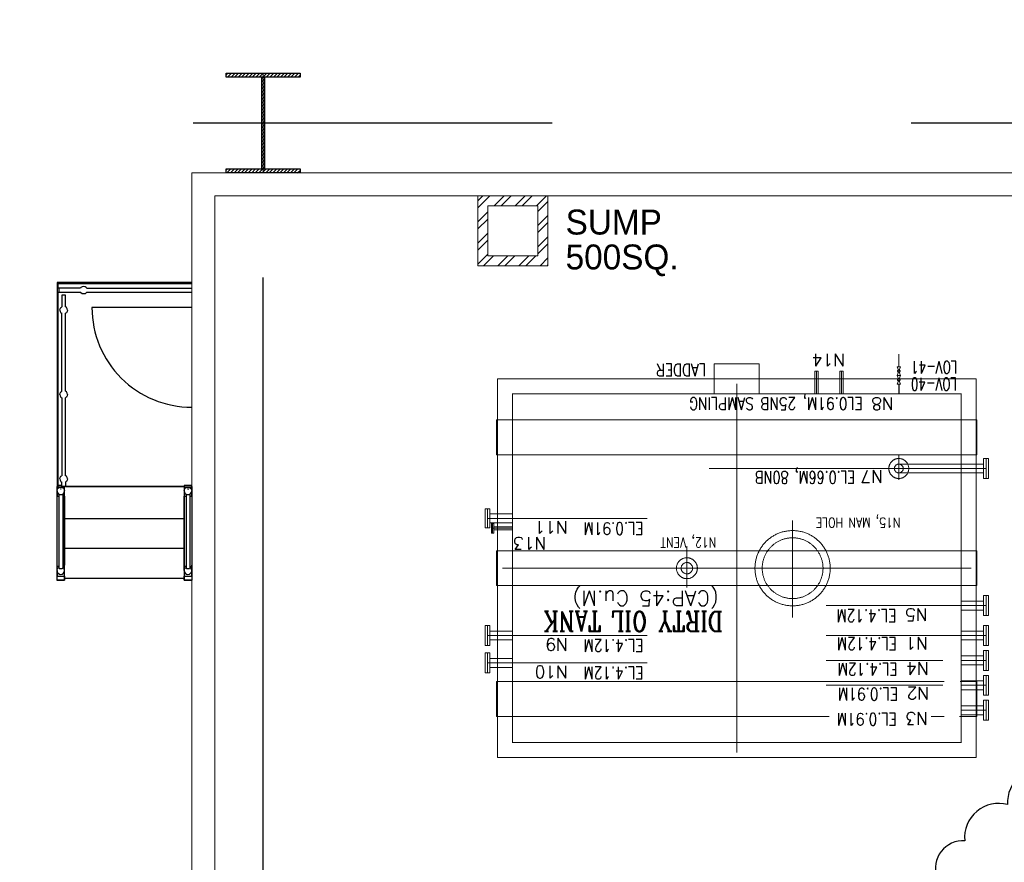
# Model space of a CAD drawing. Header units: inches. Extents: x 0 to 1544102, y -287698 to 23144100.
# Tile 17 of 256: x 26386 to 27620, y -136762 to -135705. Entities that reach past the tile are written whole.
import ezdxf

# ---------------------------------------------------------------- set-up
doc = ezdxf.new("R2010")
doc.units = ezdxf.units.IN
doc.header["$LTSCALE"] = 1800
doc.header["$MEASUREMENT"] = 0
for name, pattern in [('CENTER', [2, 1.25, -0.25, 0.25, -0.25]), ('CENTER2', [1.125, 0.75, -0.125, 0.125, -0.125]), ('HIDDEN', [0.375, 0.25, -0.125])]:
    doc.linetypes.add(name, pattern=pattern)
doc.layers.get('0').update_dxf_attribs({"color": 253, "lineweight": 9})
for name, color, linetype, lineweight in [('CEN', 2, 'CENTER', 15), ('CONCRETE', 145, 'Continuous', 15), ('EQUIP', 8, 'HIDDEN', 9)]:
    doc.layers.add(name, color=color, linetype=linetype, lineweight=lineweight)
for name, color, linetype in [('COL', 1, 'Continuous'), ('DIM', 4, 'Continuous'), ('GRID', 251, 'CENTER'), ('STAIR', 2, 'Continuous'), ('TEXT', 3, 'Continuous')]:
    doc.layers.add(name, color=color, linetype=linetype)
doc.styles.add('COMPLEX', font='complex')
doc.styles.add('HTX11', font='O8111901')
doc.styles.add('ROMANS', font='romans.shx')

msp = doc.modelspace()

# ---------------------------------------------------------------- hatches: boundary and pattern name
at = {"layer": 'COL'}
h = msp.add_hatch(dxfattribs=at)
h.set_pattern_fill('ANSI31', color=8, scale=25, angle=180, style=0)
h.set_pattern_definition([(225, (-43309.5007, -150234.3734), (2.20970869, -2.20970869), [])])
h.paths.add_polyline_path([(26737.33, -135772.43), (26691.08, -135772.43), (26691.08, -135777.43), (26692.83, -135777.43), (26737.33, -135777.43)])
h.paths.add_polyline_path([(26691.08, -135772.43), (26644.83, -135772.43), (26644.83, -135777.43), (26691.08, -135777.43)])
h.paths.add_polyline_path([(26692.83, -135777.43), (26691.08, -135777.43), (26691.08, -135834.93), (26692.83, -135834.93)])
h.paths.add_polyline_path([(26691.08, -135777.43), (26689.33, -135777.43), (26689.33, -135834.93), (26691.08, -135834.93)])
h.paths.add_polyline_path([(26692.83, -135834.93), (26691.08, -135834.93), (26691.08, -135892.43), (26692.83, -135892.43)])
h.paths.add_polyline_path([(26691.08, -135834.93), (26689.33, -135834.93), (26689.33, -135892.43), (26691.08, -135892.43)])
h.paths.add_polyline_path([(26737.33, -135892.43), (26691.08, -135892.43), (26691.08, -135897.43), (26737.33, -135897.43)])
h.paths.add_polyline_path([(26691.08, -135892.43), (26689.33, -135892.43), (26644.83, -135892.43), (26644.83, -135897.43), (26691.08, -135897.43)])
at = {"layer": 'CONCRETE'}
h = msp.add_hatch(dxfattribs=at)
h.set_pattern_fill('ANSI32', color=8, scale=50, style=0)
h.set_pattern_definition([(45, (-23912.234, -151352.434), (-13.258252, 13.258252), []), (45, (-23903.395, -151352.434), (-13.258252, 13.258252), [])])
h.paths.add_polyline_path([(27047.95, -135926.18), (26960.45, -135926.18), (26960.45, -136013.68), (27047.95, -136013.68)])
h.paths.add_polyline_path([(27035.45, -136001.18), (26972.95, -136001.18), (26972.95, -135938.68), (27035.45, -135938.68)], flags=16)

# ---------------------------------------------------------------- linework, layer by layer
at = {"color": 8, "linetype": 'HIDDEN', "ltscale": 2}
for points in [[(27585.83, -136250.93), (26983.83, -136250.93), (26983.83, -136207.18), (27585.83, -136207.18)], [(27585.83, -136371.18), (26983.83, -136371.18), (26983.83, -136414.93), (27585.83, -136414.93)]]:
    msp.add_lwpolyline(points, close=True, dxfattribs=at)
for points in [[(27544.79, -136535.18), (26983.83, -136535.18), (26983.83, -136578.93), (27400.66, -136578.93)], [(27564, -136578.93), (27585.83, -136578.93), (27585.83, -136535.18), (27564.72, -136535.18)], [(27528.5, -136578.93), (27544.8, -136578.93)]]:
    msp.add_lwpolyline(points, dxfattribs=at)
at = {"layer": 'CEN', "color": 8}
for p, q in [((26691.08, -135772.43), (26691.08, -135897.43)), ((26715.02, -135834.93), (26667.13, -135834.93)), ((27384.83, -136146.17), (27384.83, -136174.31)), ((27416.08, -136146.17), (27416.08, -136174.31)), ((27284.83, -136161.81), (27284.83, -136624.31)), ((27354.83, -136333.24), (27354.83, -136454.87)), ((26978.82, -136343.06), (27003.58, -136343.06)), ((27222.33, -136365.53), (27222.33, -136417.1)), ((26991.08, -136393.06), (27578.58, -136393.06))]:
    msp.add_line(p, q, dxfattribs=at)
at = {"layer": 'CEN', "color": 8, "linetype": 'CENTER2'}
for p, q in [((27487.95, -136282.37), (27487.95, -136251.86)), ((27597.33, -136268.06), (27472.82, -136268.06)), ((27566.08, -136439.93), (27597.33, -136439.93)), ((27597.33, -136477.43), (27566.08, -136477.43)), ((27597.33, -136508.68), (27566.08, -136508.68)), ((27597.33, -136539.93), (27566.08, -136539.93)), ((27597.33, -136571.18), (27566.08, -136571.18))]:
    msp.add_line(p, q, dxfattribs=at)
at = {"layer": 'CEN', "color": 8, "linetype": 'Continuous'}
msp.add_line((27250.11, -136268.06), (27487.96, -136268.06), dxfattribs=at)
at = {"layer": 'CEN', "color": 8, "ltscale": 0.5}
for p, q in [((27003.58, -136330.56), (26972.33, -136330.56)), ((27003.58, -136477.43), (26972.33, -136477.43)), ((27003.58, -136511.81), (26972.33, -136511.81))]:
    msp.add_line(p, q, dxfattribs=at)
at = {"layer": 'CEN', "color": 8, "linetype": 'Continuous', "ltscale": 200}
for p, q in [((27003.58, -136330.56), (27172.64, -136330.56)), ((27566.08, -136439.93), (27397.01, -136439.93)), ((27003.58, -136477.43), (27172.64, -136477.43)), ((27566.08, -136477.43), (27397.01, -136477.43)), ((27003.58, -136511.81), (27172.64, -136511.81)), ((27542.96, -136508.68), (27397.01, -136508.68)), ((27542.96, -136508.68), (27542.9, -136508.68)), ((27542.96, -136539.93), (27397.01, -136539.93))]:
    msp.add_line(p, q, dxfattribs=at)
at = {"layer": 'COL', "color": 8}
for points in [[(26644.83, -135772.43), (26737.33, -135772.43), (26737.33, -135777.43), (26644.83, -135777.43)], [(26689.33, -135777.43), (26692.83, -135777.43), (26692.83, -135892.43), (26689.33, -135892.43)], [(26644.83, -135892.43), (26737.33, -135892.43), (26737.33, -135897.43), (26644.83, -135897.43)]]:
    msp.add_lwpolyline(points, close=True, dxfattribs=at)
at = {"layer": 'CONCRETE', "color": 8}
for p, q in [((26601.7, -137272.43), (26601.7, -135897.43)), ((26601.7, -135897.43), (29405.45, -135897.43)), ((26630.45, -137243.68), (26630.45, -135926.18)), ((26630.45, -135926.18), (29376.7, -135926.18))]:
    msp.add_line(p, q, dxfattribs=at)
for points in [[(26960.45, -135926.18), (27047.95, -135926.18), (27047.95, -136013.68), (26960.45, -136013.68)], [(26972.95, -135938.68), (27035.45, -135938.68), (27035.45, -136001.18), (26972.95, -136001.18)], [(27584.83, -136155.56), (26984.83, -136155.56), (26984.83, -136630.56), (27584.83, -136630.56)]]:
    msp.add_lwpolyline(points, close=True, dxfattribs=at)
at = {"layer": 'DIM', "color": 8, "ltscale": 200}
msp.add_line((27487.95, -136162.22), (27487.95, -136174.31), dxfattribs=at)
at = {"layer": 'DIM', "color": 8}
msp.add_lwpolyline([(27718.65, -136721.38, 0.5205671), (27779.19, -136687.76, 0.1091612), (27815.34, -136639.83, 0.5205671), (27776.62, -136591.02, 0.5205671), (27727.84, -136609.5, 0.5205671), (27678.23, -136645.65, 0.5205671), (27624.41, -136689.36, 0.5205671), (27570.6, -136734.76, 0.5205671), (27535.3, -136780.16, 0.5205671), (27535.31, -136807.08, 0.5205671), (27575.71, -136844.12, 0.5205671), (27610.21, -136873.58, 0.5205671), (27653.1, -136847.52, 0.5205671), (27680, -136810.52, 0.5205671), (27679.98, -136773.51, 0.5205671), (27690.9, -136745.76, 0.5205671), (27718.65, -136721.38)], format="xyb", close=True, dxfattribs=at)
at = {"layer": 'EQUIP', "color": 8, "ltscale": 200}
msp.add_line((27487.95, -136124.82), (27487.95, -136140.38), dxfattribs=at)
at = {"layer": 'EQUIP', "color": 8}
for p, q in [((27382.77, -136146.17), (27382.77, -136174.31)), ((27382.77, -136146.17), (27386.89, -136146.17)), ((27386.89, -136146.17), (27386.89, -136174.31)), ((27414.02, -136146.17), (27414.02, -136174.31)), ((27414.02, -136146.17), (27418.14, -136146.17)), ((27418.14, -136146.17), (27418.14, -136174.31)), ((27485.83, -136151.3), (27490.08, -136140.38)), ((27485.83, -136140.38), (27490.08, -136151.3)), ((27490.08, -136140.38), (27485.83, -136140.38)), ((27490.08, -136151.3), (27485.83, -136151.3)), ((27490.08, -136151.3), (27485.83, -136151.3)), ((27485.83, -136151.3), (27490.08, -136162.22)), ((27485.83, -136162.22), (27490.08, -136151.3)), ((27490.08, -136162.22), (27485.83, -136162.22)), ((27594.28, -136280.55), (27594.28, -136255.55)), ((27594.28, -136255.55), (27600.38, -136255.55)), ((27597.33, -136280.55), (27597.33, -136255.55)), ((27600.38, -136280.55), (27600.38, -136255.55)), ((27566.08, -136262.5), (27487.96, -136262.5)), ((27566.08, -136262.5), (27594.28, -136262.5)), ((27566.08, -136273.62), (27487.96, -136273.62)), ((27566.08, -136273.62), (27594.28, -136273.62)), ((27600.38, -136280.55), (27594.28, -136280.55)), ((26969.28, -136342.43), (26969.28, -136318.68)), ((26975.38, -136318.68), (26969.28, -136318.68)), ((26972.33, -136342.43), (26972.33, -136318.68)), ((26975.38, -136342.43), (26975.38, -136318.68)), ((27003.58, -136325), (26975.38, -136325)), ((26969.28, -136342.43), (26975.38, -136342.43)), ((27003.58, -136336.12), (26975.38, -136336.12)), ((26980.35, -136337.12), (26977.3, -136337.12)), ((26980.35, -136341), (27003.58, -136341)), ((26980.35, -136345.12), (27003.58, -136345.12)), ((26977.3, -136349), (26980.35, -136349)), ((27594.28, -136452.43), (27594.28, -136427.43)), ((27594.28, -136427.43), (27600.38, -136427.43)), ((27597.33, -136452.43), (27597.33, -136427.43)), ((27600.38, -136452.43), (27600.38, -136427.43)), ((27566.08, -136434.37), (27594.28, -136434.37)), ((27566.08, -136445.5), (27594.28, -136445.5)), ((27600.38, -136452.43), (27594.28, -136452.43)), ((26969.28, -136489.93), (26969.28, -136464.93)), ((26975.38, -136464.93), (26969.28, -136464.93)), ((26972.33, -136489.93), (26972.33, -136464.93)), ((26975.38, -136489.93), (26975.38, -136464.93)), ((27594.28, -136489.93), (27594.28, -136464.93)), ((27594.28, -136464.93), (27600.38, -136464.93)), ((27597.33, -136489.93), (27597.33, -136464.93)), ((27600.38, -136489.93), (27600.38, -136464.93)), ((27003.58, -136471.87), (26975.38, -136471.87)), ((27003.58, -136483), (26975.38, -136483)), ((27566.08, -136471.87), (27594.28, -136471.87)), ((27566.08, -136483), (27594.28, -136483)), ((26969.28, -136489.93), (26975.38, -136489.93)), ((27600.38, -136489.93), (27594.28, -136489.93)), ((26969.28, -136524.31), (26969.28, -136499.31)), ((26975.38, -136499.31), (26969.28, -136499.31)), ((26972.33, -136524.31), (26972.33, -136499.31)), ((26975.38, -136524.31), (26975.38, -136499.31)), ((27003.58, -136506.25), (26975.38, -136506.25)), ((27566.08, -136503.12), (27594.28, -136503.12)), ((27594.28, -136496.18), (27600.38, -136496.18)), ((27594.28, -136521.18), (27594.28, -136496.18)), ((27597.33, -136521.18), (27597.33, -136496.18)), ((27600.38, -136521.18), (27600.38, -136496.18)), ((27003.58, -136517.37), (26975.38, -136517.37)), ((27566.08, -136514.25), (27594.28, -136514.25)), ((26969.28, -136524.31), (26975.38, -136524.31)), ((27600.38, -136521.18), (27594.28, -136521.18)), ((27594.28, -136527.43), (27600.38, -136527.43)), ((27594.28, -136552.43), (27594.28, -136527.43)), ((27597.33, -136552.43), (27597.33, -136527.43)), ((27600.38, -136552.43), (27600.38, -136527.43)), ((27566.1, -136534.37), (27594.28, -136534.37)), ((27566.1, -136545.5), (27594.28, -136545.5)), ((27600.38, -136552.43), (27594.28, -136552.43)), ((27566.08, -136565.62), (27594.26, -136565.62)), ((27594.26, -136558.68), (27600.35, -136558.68)), ((27594.26, -136583.68), (27594.26, -136558.68)), ((27597.31, -136583.68), (27597.31, -136558.68)), ((27600.35, -136583.68), (27600.35, -136558.68)), ((27566.08, -136576.75), (27594.26, -136576.75)), ((27600.35, -136583.68), (27594.26, -136583.68))]:
    msp.add_line(p, q, dxfattribs=at)
at = {"layer": 'EQUIP', "color": 8, "ltscale": 0.5}
for p, q in [((26977.3, -136349), (26977.3, -136337.12)), ((26978.82, -136349), (26978.82, -136337.12)), ((26980.35, -136349), (26980.35, -136337.12))]:
    msp.add_line(p, q, dxfattribs=at)
at = {"layer": 'EQUIP', "color": 8, "linetype": 'Continuous'}
msp.add_lwpolyline([(27312.95, -136174.31), (27312.95, -136136.81), (27256.7, -136136.81), (27256.7, -136174.31)], close=True, dxfattribs=at)
at = {"layer": 'EQUIP', "color": 8, "linetype": 'Continuous', "ltscale": 2, "const_width": 1.25}
msp.add_lwpolyline([(27541.73, -136174.31), (27003.58, -136174.31), (27003.58, -136611.81), (27566.08, -136611.81), (27566.08, -136174.31), (27541.73, -136174.31)], dxfattribs=at)
at = {"layer": 'EQUIP', "color": 8}
for centre, radius in [((27487.95, -136145.84), 1.6), ((27487.95, -136156.76), 1.6), ((27487.95, -136268.05), 5.56)]:
    msp.add_circle(centre, radius, dxfattribs=at)
at = {"layer": 'EQUIP', "color": 8, "ltscale": 0.5}
msp.add_circle((27487.95, -136268.05), 12.5, dxfattribs=at)
at = {"layer": 'EQUIP', "color": 8, "ltscale": 100}
for centre, radius in [((27354.83, -136393.06), 47.19), ((27222.33, -136393.06), 13.12)]:
    msp.add_circle(centre, radius, dxfattribs=at)
at = {"layer": 'EQUIP', "color": 8, "linetype": 'HIDDEN'}
for centre, radius in [((27354.83, -136393.06), 38.12), ((27222.33, -136393.06), 7.14)]:
    msp.add_circle(centre, radius, dxfattribs=at)
at = {"layer": 'GRID', "color": 8}
for p, q in [((26691.08, -145478.63), (26691.08, -135033.82)), ((29753.58, -135834.93), (24341.08, -135834.93))]:
    msp.add_line(p, q, dxfattribs=at)
at = {"layer": 'STAIR', "color": 8}
msp.add_line((26601.7, -136066.18), (26476.58, -136066.18), dxfattribs=at)
at = {"layer": 'STAIR', "color": 8, "flags": 128}
for points in [[(26434.08, -136034.93), (26432.83, -136034.93)], [(26432.83, -136034.93), (26432.83, -136036.17)], [(26432.83, -136036.17), (26432.83, -136042.06)], [(26601.7, -136034.93), (26434.08, -136034.93)], [(26434.08, -136036.17), (26601.7, -136036.17)], [(26434.08, -136042.06), (26434.08, -136036.17)], [(26434.83, -136042.06), (26432.83, -136042.06), (26432.83, -136046.81), (26434.83, -136046.81)], [(26432.83, -136046.81), (26432.83, -136290.56), (26434.08, -136290.56), (26434.08, -136046.81)], [(26462.07, -136042.06), (26434.83, -136042.06), (26434.83, -136046.81), (26462.07, -136046.81)], [(26443.45, -136065.41), (26443.45, -136050.68), (26438.7, -136050.68), (26438.7, -136065.41)], [(26470.1, -136042.06), (26469.44, -136041.07), (26467.9, -136040.03), (26466.08, -136039.68), (26464.27, -136040.03), (26462.73, -136041.07), (26462.07, -136042.06)], [(26470.1, -136046.81), (26469.44, -136047.78), (26467.9, -136048.82), (26466.08, -136049.18), (26464.27, -136048.82), (26462.73, -136047.78), (26462.07, -136046.81)], [(26470.1, -136042.06), (26601.7, -136042.06)], [(26470.1, -136046.81), (26601.7, -136046.81)], [(26436.33, -136069.43), (26436.69, -136067.61), (26437.73, -136066.07), (26438.7, -136065.41)], [(26436.33, -136069.43), (26436.69, -136071.25), (26437.73, -136072.78), (26438.7, -136073.45)], [(26438.7, -136171.22), (26438.7, -136073.45)], [(26445.83, -136069.43), (26445.47, -136067.61), (26444.44, -136066.07), (26443.45, -136065.41)], [(26445.83, -136069.43), (26445.47, -136071.25), (26444.44, -136072.78), (26443.45, -136073.45)], [(26443.45, -136171.22), (26443.45, -136073.45)], [(26436.33, -136175.23), (26436.69, -136173.42), (26437.73, -136171.88), (26438.7, -136171.22)], [(26445.83, -136175.23), (26445.47, -136173.42), (26444.44, -136171.88), (26443.45, -136171.22)], [(26436.33, -136175.23), (26436.69, -136177.06), (26437.73, -136178.6), (26438.7, -136179.26)], [(26438.7, -136179.26), (26438.7, -136277.03)], [(26445.83, -136175.23), (26445.47, -136177.06), (26444.44, -136178.6), (26443.45, -136179.26)], [(26443.45, -136277.03), (26443.45, -136179.26)], [(26436.33, -136281.06), (26436.69, -136279.23), (26437.73, -136277.7), (26438.7, -136277.03)], [(26436.33, -136281.06), (26436.69, -136282.87), (26437.73, -136284.41), (26438.7, -136285.07)], [(26443.45, -136285.07), (26443.45, -136290.56), (26438.7, -136290.56), (26438.7, -136285.07)], [(26445.83, -136281.06), (26445.47, -136279.23), (26444.44, -136277.7), (26443.45, -136277.03)], [(26445.83, -136281.06), (26445.47, -136282.87), (26444.44, -136284.41), (26443.45, -136285.07)], [(26432.83, -136290.56), (26432.7, -136290.56), (26432.7, -136302.81), (26432.83, -136302.81)], [(26432.77, -136296.06), (26433.13, -136294.23), (26434.17, -136292.7), (26435.7, -136291.66), (26437.52, -136291.31), (26439.34, -136291.66), (26440.88, -136292.7), (26441.9, -136294.23), (26442.27, -136296.06)], [(26432.77, -136296.06), (26433.13, -136297.87), (26434.17, -136299.41), (26435.7, -136300.45), (26437.52, -136300.81), (26439.34, -136300.45), (26440.88, -136299.41), (26441.9, -136297.87), (26442.27, -136296.06)], [(26432.83, -136291), (26432.83, -136290.56)], [(26432.83, -136295.73), (26432.83, -136291), (26442.2, -136291), (26442.2, -136290.56)], [(26432.83, -136296.37), (26432.83, -136302.85), (26435.14, -136302.85)], [(26438.7, -136289.26), (26434.08, -136289.26)], [(26437.52, -136294), (26436.98, -136293.9), (26437.52, -136293.68), (26438.05, -136293.9), (26437.52, -136294)], [(26439.89, -136302.85), (26442.2, -136302.85), (26442.2, -136296.37)], [(26442.33, -136302.81), (26442.33, -136290.56), (26442.2, -136290.56)], [(26442.2, -136295.73), (26442.2, -136291)], [(26592.08, -136290.56), (26442.33, -136290.56)], [(26443.45, -136290.56), (26592.2, -136290.56)], [(26592.2, -136290.56), (26592.08, -136290.56), (26592.08, -136302.81), (26592.2, -136302.81)], [(26592.14, -136296.06), (26592.5, -136294.23), (26593.54, -136292.7), (26595.08, -136291.66), (26596.89, -136291.31), (26598.72, -136291.66), (26600.25, -136292.7), (26601.28, -136294.23), (26601.59, -136295.76)], [(26592.14, -136296.06), (26592.5, -136297.87), (26593.54, -136299.41), (26595.08, -136300.45), (26596.89, -136300.81), (26598.72, -136300.45), (26600.25, -136299.41), (26601.28, -136297.87), (26601.59, -136296.35)], [(26592.2, -136291), (26601.58, -136291), (26601.58, -136289.26), (26592.2, -136289.26), (26592.2, -136295.73)], [(26592.2, -136296.37), (26592.2, -136302.85), (26594.52, -136302.85)], [(26596.89, -136294), (26596.35, -136293.9), (26596.89, -136293.68), (26597.43, -136293.9), (26596.89, -136294)], [(26599.27, -136302.85), (26601.58, -136302.85), (26601.58, -136296.37)], [(26601.58, -136290.56), (26601.7, -136290.56), (26601.7, -136302.81), (26601.58, -136302.81)], [(26601.58, -136295.73), (26601.58, -136291)], [(26432.7, -136302.81), (26432.7, -136408.05), (26432.83, -136408.05)], [(26432.83, -136389.43), (26432.83, -136302.81)], [(26435.14, -136300.07), (26435.15, -136392.7)], [(26439.89, -136300.07), (26439.89, -136392.7)], [(26442.2, -136302.81), (26442.2, -136389.43)], [(26442.2, -136408.05), (26442.33, -136408.05), (26442.33, -136302.81), (26442.2, -136302.81)], [(26592.08, -136302.81), (26592.08, -136408.05), (26592.2, -136408.05)], [(26592.2, -136389.43), (26592.2, -136302.81)], [(26594.52, -136300.07), (26594.53, -136392.7)], [(26599.27, -136300.07), (26599.27, -136392.7)], [(26601.58, -136302.81), (26601.58, -136389.43)], [(26601.7, -136302.81), (26601.7, -136408.05), (26601.58, -136408.05)], [(26442.33, -136330.56), (26592.08, -136330.56)], [(26442.33, -136368.06), (26592.08, -136368.06)], [(26432.77, -136396.06), (26433.13, -136394.23), (26434.17, -136392.7), (26435.15, -136392.03)], [(26432.77, -136396.06), (26433.13, -136397.87), (26434.17, -136399.41), (26435.7, -136400.45), (26437.52, -136400.81), (26439.34, -136400.45), (26440.88, -136399.41), (26441.9, -136397.87), (26442.27, -136396.06)], [(26432.83, -136395.73), (26432.83, -136389.43)], [(26435.15, -136391), (26432.83, -136391)], [(26432.83, -136396.37), (26432.83, -136402.85), (26442.2, -136402.85), (26442.2, -136396.37)], [(26439.89, -136392.7), (26439.4, -136393.31), (26439.2, -136393.71), (26437.52, -136394), (26435.84, -136393.71), (26435.64, -136393.31), (26435.15, -136392.7)], [(26439.89, -136391), (26442.2, -136391), (26442.2, -136389.43)], [(26442.27, -136396.06), (26441.9, -136394.23), (26440.88, -136392.7), (26439.89, -136392.03)], [(26442.2, -136395.73), (26442.2, -136391)], [(26592.14, -136396.06), (26592.5, -136394.23), (26593.54, -136392.7), (26594.53, -136392.03)], [(26592.14, -136396.06), (26592.5, -136397.87), (26593.54, -136399.41), (26595.08, -136400.45), (26596.89, -136400.81), (26598.72, -136400.45), (26600.25, -136399.41), (26601.28, -136397.87), (26601.59, -136396.35)], [(26592.2, -136395.73), (26592.2, -136389.43)], [(26594.53, -136391), (26592.2, -136391)], [(26592.2, -136396.37), (26592.2, -136402.85), (26601.58, -136402.85), (26601.58, -136396.37)], [(26599.27, -136392.7), (26598.78, -136393.31), (26598.58, -136393.71), (26596.89, -136394), (26595.22, -136393.71), (26595.02, -136393.31), (26594.53, -136392.7)], [(26599.27, -136391), (26601.58, -136391), (26601.58, -136389.43)], [(26601.59, -136395.76), (26601.28, -136394.23), (26600.25, -136392.7), (26599.27, -136392.03)], [(26601.58, -136395.73), (26601.58, -136391)], [(26442.2, -136402.85), (26442.2, -136408.12), (26432.83, -136408.12), (26432.83, -136402.85)], [(26432.83, -136408.17), (26442.2, -136408.17)], [(26442.33, -136405.56), (26592.08, -136405.56)], [(26601.58, -136402.85), (26601.58, -136408.12), (26592.2, -136408.12), (26592.2, -136402.85)], [(26592.2, -136408.17), (26601.58, -136408.17)]]:
    msp.add_lwpolyline(points, dxfattribs=at)
at = {"layer": 'STAIR', "color": 8}
msp.add_arc((26601.58, -136066.18), 125, 180, 270.05859, dxfattribs=at)

# ---------------------------------------------------------------- texts
at = {"layer": 'TEXT', "color": 8, "linetype": 'Continuous', "style": 'HTX11'}
for s, p in [('SUMP', (27070.26, -135974.64)), ('500SQ.', (27070.26, -136018.39))]:
    msp.add_text(s, height=31.25, dxfattribs=at).set_placement(p)
at = {"layer": 'TEXT', "color": 8}
for s, height, style, p in [('N14', 15.625, 'COMPLEX', (27420.69, -136124.04)), ('N8', 15.625, 'COMPLEX', (27481.67, -136178.92)), ('N7', 15.625, 'COMPLEX', (27468.12, -136270.27)), ('N11', 15.625, 'COMPLEX', (27073.11, -136334.03)), ('N13', 15.625, 'COMPLEX', (27046.07, -136353.95)), ('(CAP:45 Cu.M)', 18.75, 'ROMANS', (27262.41, -136421.34)), ('N5', 15.625, 'COMPLEX', (27524.08, -136443.4)), ('N9', 15.625, 'COMPLEX', (27073.11, -136480.9)), ('N1', 15.625, 'COMPLEX', (27524.59, -136479.46)), ('N10', 15.625, 'COMPLEX', (27073.11, -136515.28)), ('N4', 15.625, 'COMPLEX', (27525.63, -136510.99)), ('N2', 15.625, 'COMPLEX', (27526.14, -136542.1)), ('N3', 15.625, 'COMPLEX', (27524.59, -136573.79))]:
    msp.add_text(s, height=height, rotation=180, dxfattribs=dict(at, style=style)).set_placement(p)
for s, height, style, width, p in [('LADDER', 15.625, 'ROMANS', 0.8, (27246.48, -136136.72)), ('LOV-41', 15.625, 'ROMANS', 0.7, (27561.22, -136133.39)), ('LOV-40', 15.625, 'ROMANS', 0.7, (27560.85, -136154.46)), ('EL0.91M, 25NB SAMPLING', 15.625, 'ROMANS', 0.8, (27442.81, -136178.92)), ('EL.0.66M, 80NB', 15.625, 'ROMANS', 0.75, (27433.15, -136271.37)), ('N15, MAN HOLE', 12.5, 'COMPLEX', 0.8, (27490.04, -136329.72)), ('EL.0.91M', 15.625, 'ROMANS', 0.8, (27167.98, -136335.54)), ('N12, VENT', 12.5, 'COMPLEX', 0.8, (27259.1, -136354.57)), ('EL.4.12M', 15.625, 'ROMANS', 0.8, (27485.01, -136444.91)), ('DIRTY OIL TANK', 25, 'COMPLEX', 0.8, (27267.54, -136447.47)), ('EL.4.12M', 15.625, 'ROMANS', 0.8, (27167.98, -136482.41)), ('EL.4.12M', 15.625, 'ROMANS', 0.8, (27485.52, -136480.03)), ('EL.4.12M', 15.625, 'ROMANS', 0.8, (27167.98, -136516.79)), ('EL.4.12M', 15.625, 'ROMANS', 0.8, (27486.55, -136512.13)), ('EL.0.91M', 15.625, 'ROMANS', 0.8, (27487.07, -136543.25)), ('EL.0.91M', 15.625, 'ROMANS', 0.8, (27485.52, -136574.7))]:
    msp.add_text(s, height=height, rotation=180, dxfattribs=dict(at, style=style, width=width)).set_placement(p)

doc.saveas('drawing.dxf')
